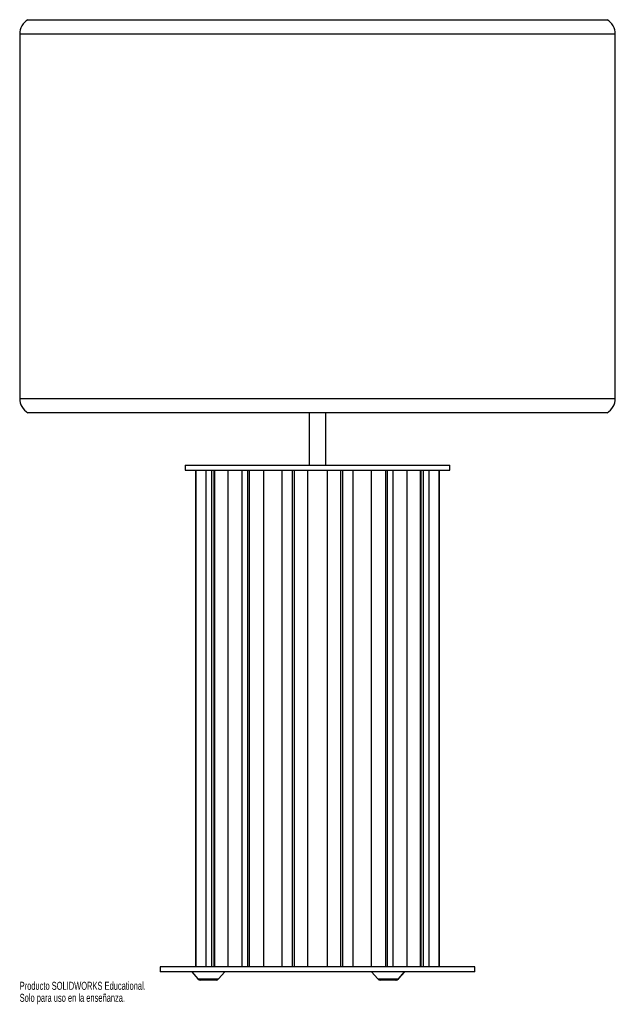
# Paper-space layout '_Derecha' of a CAD drawing. Header units: millimetres. Extents: x -580 to -220, y -487 to 107.
import ezdxf

# ---------------------------------------------------------------- set-up
doc = ezdxf.new("R2010")
doc.units = ezdxf.units.MM
doc.styles.add('SLDTEXTSTYLE0', font='TXT', dxfattribs={"width": 0.7})

psp = doc.layouts.new('_Derecha')

# ---------------------------------------------------------------- linework, layer by layer
at = {"color": 7, "linetype": 'Continuous', "lineweight": 25}
for p, q in [((-575, 107.27), (-225, 107.27)), ((-580, 98.61), (-580, -121.39)), ((-220, -121.39), (-220, 98.61)), ((-225, -130.05), (-575, -130.05)), ((-405, -130.05), (-405, -161.68)), ((-395, -161.68), (-395, -130.05)), ((-480, -161.68), (-480, -164.68)), ((-480, -161.68), (-320, -161.68)), ((-480, -164.68), (-320, -164.68)), ((-473.82, -164.68), (-473.82, -464.68)), ((-473.68, -164.68), (-473.68, -464.68)), ((-473.43, -464.68), (-473.43, -164.68)), ((-467.5, -164.68), (-467.5, -464.68)), ((-464.03, -164.68), (-464.03, -464.68)), ((-462.72, -164.68), (-462.72, -464.68)), ((-461.99, -464.68), (-461.99, -164.68)), ((-454.17, -164.68), (-454.17, -464.68)), ((-445.71, -164.68), (-445.71, -464.68)), ((-442.21, -164.68), (-442.21, -464.68)), ((-441.12, -464.68), (-441.12, -164.68)), ((-432.59, -164.68), (-432.59, -464.68)), ((-421.42, -464.68), (-421.42, -164.68)), ((-415.28, -164.68), (-415.28, -464.68)), ((-413.98, -464.68), (-413.98, -164.68)), ((-406.04, -164.68), (-406.04, -464.68)), ((-393.96, -464.68), (-393.96, -164.68)), ((-386.02, -164.68), (-386.02, -464.68)), ((-384.72, -464.68), (-384.72, -164.68)), ((-378.58, -164.68), (-378.58, -464.68)), ((-367.41, -464.68), (-367.41, -164.68)), ((-358.88, -164.68), (-358.88, -464.68)), ((-357.79, -464.68), (-357.79, -164.68)), ((-354.29, -464.68), (-354.29, -164.68)), ((-345.83, -464.68), (-345.83, -164.68)), ((-338.01, -164.68), (-338.01, -464.68)), ((-337.28, -464.68), (-337.28, -164.68)), ((-335.97, -464.68), (-335.97, -164.68)), ((-332.5, -464.68), (-332.5, -164.68)), ((-326.57, -164.68), (-326.57, -464.68)), ((-326.32, -464.68), (-326.32, -164.68)), ((-326.18, -464.68), (-326.18, -164.68)), ((-320, -164.68), (-320, -161.68)), ((-495, -464.68), (-495, -467.68)), ((-305, -464.68), (-495, -464.68)), ((-305, -467.68), (-495, -467.68)), ((-476, -467.68), (-472.25, -472)), ((-459.75, -472), (-456, -467.68)), ((-367.37, -467.68), (-363.62, -472)), ((-351.12, -472), (-347.37, -467.68)), ((-351.03, -472), (-347.29, -467.68)), ((-305, -467.68), (-305, -464.68)), ((-461.26, -472.68), (-470.74, -472.68)), ((-352.54, -472.68), (-362.11, -472.68))]:
    psp.add_line(p, q, dxfattribs=at)
at = {"color": 8, "linetype": 'Continuous', "lineweight": 25}
for p, q in [((-220, 98.61), (-580, 98.61)), ((-580, -121.39), (-220, -121.39)), ((-472.25, -472), (-459.75, -472)), ((-363.62, -472), (-351.03, -472))]:
    psp.add_line(p, q, dxfattribs=at)
at = {"color": 7, "linetype": 'Continuous', "lineweight": 25}
for centre, radius, start, end in [((-570, 98.61), 10, 120, 180), ((-230, 98.61), 10, 0, 60), ((-570, -121.39), 10, 180, 240), ((-230, -121.39), 10, 300, 0), ((-470.74, -470.68), 2, 221, 270), ((-461.26, -470.68), 2, 270, 319), ((-362.11, -470.68), 2, 221, 270), ((-352.63, -470.68), 2, 270, 319), ((-352.54, -470.68), 2, 270, 319)]:
    psp.add_arc(centre, radius, start, end, dxfattribs=at)

# ---------------------------------------------------------------- texts
at = {"color": 7, "linetype": 'Continuous', "char_height": 4.8336, "attachment_point": 1, "style": 'SLDTEXTSTYLE0'}
for s, insert in [('Producto SOLIDWORKS Educational.', (-580, -473.7)), ('Solo para uso en la enseñanza.', (-580, -480.95))]:
    psp.add_mtext(s, dxfattribs=dict(at, insert=insert))

doc.saveas('drawing.dxf')
